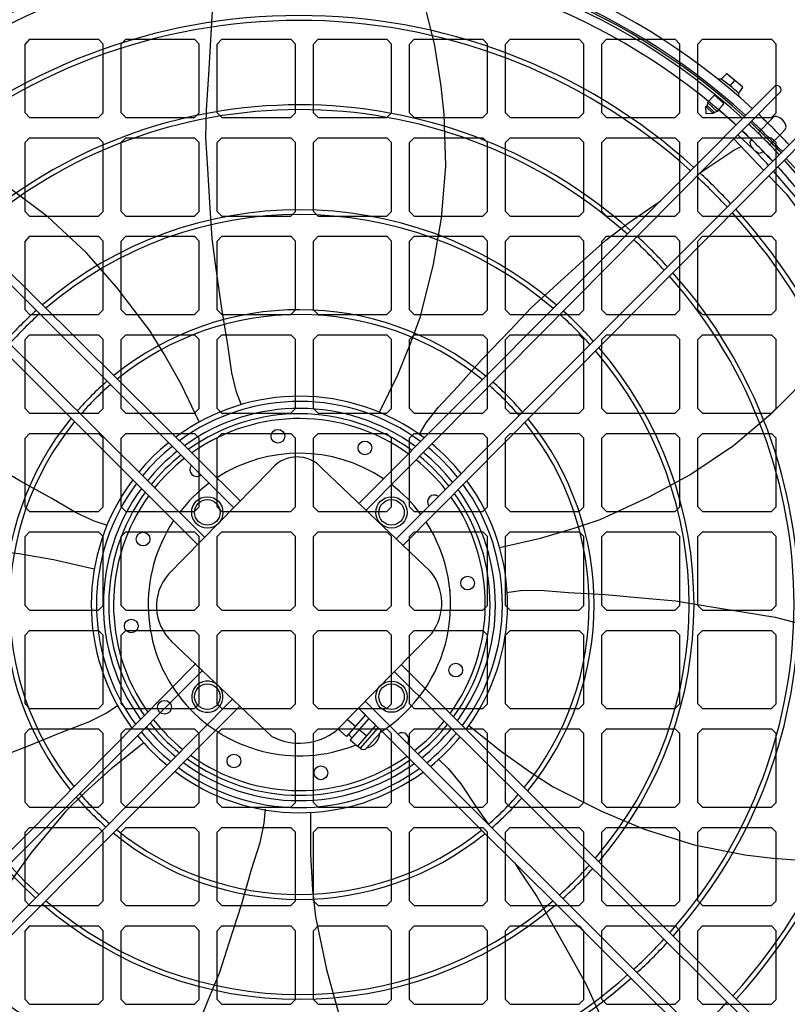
# Model space of a CAD drawing. Header units: millimetres. Extents: x -53211 to 165, y -26563 to 3137.
# Tile 8 of 15: x -28268 to -27306, y -15753 to -14519. Entities that reach past the tile are written whole.
import ezdxf

# ---------------------------------------------------------------- set-up
doc = ezdxf.new("R2010")
doc.units = ezdxf.units.MM
doc.header["$MEASUREMENT"] = 0

msp = doc.modelspace()

# ---------------------------------------------------------------- linework, layer by layer
for p, q in [((-28255.9, -14543.9), (-28261.7, -14549.8)), ((-28255.9, -14543.9), (-28169.6, -14543.9)), ((-28163.7, -14549.8), (-28169.6, -14543.9)), ((-28135.3, -14543.9), (-28141.2, -14549.8)), ((-28135.3, -14543.9), (-28049.1, -14543.9)), ((-28043.2, -14549.8), (-28049.1, -14543.9)), ((-28014.8, -14543.9), (-28020.7, -14549.8)), ((-28014.8, -14543.9), (-27928.5, -14543.9)), ((-27922.6, -14549.8), (-27928.5, -14543.9)), ((-27894.2, -14543.9), (-27900.1, -14549.8)), ((-27894.2, -14543.9), (-27808, -14543.9)), ((-27802.1, -14549.8), (-27808, -14543.9)), ((-27773.7, -14543.9), (-27779.6, -14549.8)), ((-27773.7, -14543.9), (-27687.4, -14543.9)), ((-27681.6, -14549.8), (-27687.4, -14543.9)), ((-27653.2, -14543.9), (-27659, -14549.8)), ((-27653.2, -14543.9), (-27566.9, -14543.9)), ((-27561, -14549.8), (-27566.9, -14543.9)), ((-27532.6, -14543.9), (-27538.5, -14549.8)), ((-27532.6, -14543.9), (-27446.4, -14543.9)), ((-27440.5, -14549.8), (-27446.4, -14543.9)), ((-27412.1, -14543.9), (-27418, -14549.8)), ((-27412.1, -14543.9), (-27325.8, -14543.9)), ((-27319.9, -14549.8), (-27325.8, -14543.9)), ((-28261.7, -14636), (-28261.7, -14549.8)), ((-28163.7, -14636), (-28163.7, -14549.8)), ((-28141.2, -14636), (-28141.2, -14549.8)), ((-28043.2, -14636), (-28043.2, -14549.8)), ((-28020.7, -14636), (-28020.7, -14549.8)), ((-27922.6, -14636), (-27922.6, -14549.8)), ((-27900.1, -14636), (-27900.1, -14549.8)), ((-27802.1, -14636), (-27802.1, -14549.8)), ((-27779.6, -14636), (-27779.6, -14549.8)), ((-27681.6, -14636), (-27681.6, -14549.8)), ((-27659, -14636), (-27659, -14549.8)), ((-27561, -14636), (-27561, -14549.8)), ((-27538.5, -14636), (-27538.5, -14549.8)), ((-27440.5, -14636), (-27440.5, -14549.8)), ((-27418, -14636), (-27418, -14549.8)), ((-27319.9, -14636), (-27319.9, -14549.8)), ((-27388.7, -14594), (-27392.5, -14594)), ((-27388.7, -14594), (-27382.2, -14587)), ((-27381.3, -14587), (-27382.2, -14587)), ((-27381.3, -14587), (-27362, -14603.2)), ((-27377.4, -14602.3), (-27371.4, -14595.3)), ((-28000, -15131.1), (-28522, -14610)), ((-28515.6, -14603.4), (-27991.6, -15122.6)), ((-27842.4, -15124.7), (-27320.9, -14602.3)), ((-27314.4, -14609.8), (-27833.5, -15133.5)), ((-27361.9, -14604.1), (-27367.2, -14611.4)), ((-27361.9, -14604.1), (-27362, -14603.2)), ((-27405.7, -14623), (-27406.5, -14626.8)), ((-27405.7, -14623), (-27397.4, -14614.4)), ((-27393.7, -14634.2), (-27405.7, -14623)), ((-27396.5, -14614.4), (-27397.4, -14614.4)), ((-27396.5, -14614.4), (-27385.9, -14623.9)), ((-27367.2, -14611.4), (-27367.2, -14615)), ((-28255.9, -14641.9), (-28261.7, -14636)), ((-28163.7, -14636), (-28169.6, -14641.9)), ((-28135.3, -14641.9), (-28141.2, -14636)), ((-28043.2, -14636), (-28049.1, -14641.9)), ((-28014.8, -14641.9), (-28020.7, -14636)), ((-27922.6, -14636), (-27928.5, -14641.9)), ((-27894.2, -14641.9), (-27900.1, -14636)), ((-27802.1, -14636), (-27808, -14641.9)), ((-27773.7, -14641.9), (-27779.6, -14636)), ((-27681.6, -14636), (-27687.4, -14641.9)), ((-27653.2, -14641.9), (-27659, -14636)), ((-27561, -14636), (-27566.9, -14641.9)), ((-27532.6, -14641.9), (-27538.5, -14636)), ((-27440.5, -14636), (-27446.4, -14641.9)), ((-27412.1, -14641.9), (-27418, -14636)), ((-27407.9, -14628.2), (-27406.5, -14626.8)), ((-27407.6, -14637.4), (-27407.9, -14628.2)), ((-27407.9, -14628.2), (-27398.6, -14637)), ((-27407.6, -14637.4), (-27407.9, -14628.2)), ((-27406.5, -14626.8), (-27397.2, -14635.4)), ((-27397.2, -14635.4), (-27398.6, -14637)), ((-27393.7, -14634.2), (-27397.2, -14635.4)), ((-27385.8, -14624.7), (-27393.7, -14634.2)), ((-27385.8, -14624.7), (-27385.9, -14623.9)), ((-27319.9, -14636), (-27325.8, -14641.9)), ((-28255.9, -14641.9), (-28169.6, -14641.9)), ((-28135.3, -14641.9), (-28049.1, -14641.9)), ((-28014.8, -14641.9), (-27928.5, -14641.9)), ((-27894.2, -14641.9), (-27808, -14641.9)), ((-27796.4, -15169.9), (-27275.3, -14647.9)), ((-27773.7, -14641.9), (-27687.4, -14641.9)), ((-27653.2, -14641.9), (-27566.9, -14641.9)), ((-27532.6, -14641.9), (-27446.4, -14641.9)), ((-27412.1, -14641.9), (-27325.8, -14641.9)), ((-27398.6, -14637), (-27407.6, -14637.4)), ((-27398.6, -14637), (-27407.6, -14637.4)), ((-27330.8, -14648.8), (-27323.7, -14641.8)), ((-28045.2, -15177.1), (-28567.5, -14655.6)), ((-28560.1, -14649.1), (-28036.4, -15168.2)), ((-27268.7, -14654.2), (-27787.9, -15178.3)), ((-27330.8, -14648.8), (-27342.5, -14661.4)), ((-27308.5, -14656.8), (-27314.8, -14663.8)), ((-28255.9, -14667.4), (-28261.7, -14673.2)), ((-28255.9, -14667.4), (-28169.6, -14667.4)), ((-28163.7, -14673.2), (-28169.6, -14667.4)), ((-28135.3, -14667.4), (-28141.2, -14673.2)), ((-28135.3, -14667.4), (-28049.1, -14667.4)), ((-28043.2, -14673.2), (-28049.1, -14667.4)), ((-28014.8, -14667.4), (-28020.7, -14673.2)), ((-28014.8, -14667.4), (-27928.5, -14667.4)), ((-27922.6, -14673.2), (-27928.5, -14667.4)), ((-27894.2, -14667.4), (-27900.1, -14673.2)), ((-27894.2, -14667.4), (-27808, -14667.4)), ((-27802.1, -14673.2), (-27808, -14667.4)), ((-27773.7, -14667.4), (-27779.6, -14673.2)), ((-27773.7, -14667.4), (-27687.4, -14667.4)), ((-27681.6, -14673.2), (-27687.4, -14667.4)), ((-27653.2, -14667.4), (-27659, -14673.2)), ((-27653.2, -14667.4), (-27566.9, -14667.4)), ((-27561, -14673.2), (-27566.9, -14667.4)), ((-27532.6, -14667.4), (-27538.5, -14673.2)), ((-27532.6, -14667.4), (-27446.4, -14667.4)), ((-27440.5, -14673.2), (-27446.4, -14667.4)), ((-27412.1, -14667.4), (-27418, -14673.2)), ((-27412.1, -14667.4), (-27325.8, -14667.4)), ((-27350.7, -14669.5), (-27351.3, -14670.1)), ((-27314.8, -14663.8), (-27327.6, -14676.3)), ((-27319.9, -14673.2), (-27325.8, -14667.4)), ((-28261.7, -14759.5), (-28261.7, -14673.2)), ((-28163.7, -14759.5), (-28163.7, -14673.2)), ((-28141.2, -14759.5), (-28141.2, -14673.2)), ((-28043.2, -14759.5), (-28043.2, -14673.2)), ((-28020.7, -14759.5), (-28020.7, -14673.2)), ((-27922.6, -14759.5), (-27922.6, -14673.2)), ((-27900.1, -14759.5), (-27900.1, -14673.2)), ((-27802.1, -14759.5), (-27802.1, -14673.2)), ((-27779.6, -14759.5), (-27779.6, -14673.2)), ((-27681.6, -14759.5), (-27681.6, -14673.2)), ((-27659, -14759.5), (-27659, -14673.2)), ((-27561, -14759.5), (-27561, -14673.2)), ((-27538.5, -14759.5), (-27538.5, -14673.2)), ((-27440.5, -14759.5), (-27440.5, -14673.2)), ((-27418, -14759.5), (-27418, -14673.2)), ((-27336, -14684.1), (-27337.1, -14685.2)), ((-27319.9, -14759.5), (-27319.9, -14673.2)), ((-28255.9, -14765.4), (-28261.7, -14759.5)), ((-28255.9, -14765.4), (-28169.6, -14765.4)), ((-28163.7, -14759.5), (-28169.6, -14765.4)), ((-28135.3, -14765.4), (-28141.2, -14759.5)), ((-28135.3, -14765.4), (-28049.1, -14765.4)), ((-28043.2, -14759.5), (-28049.1, -14765.4)), ((-28014.8, -14765.4), (-28020.7, -14759.5)), ((-28014.8, -14765.4), (-27928.5, -14765.4)), ((-27922.6, -14759.5), (-27928.5, -14765.4)), ((-27894.2, -14765.4), (-27900.1, -14759.5)), ((-27894.2, -14765.4), (-27808, -14765.4)), ((-27802.1, -14759.5), (-27808, -14765.4)), ((-27773.7, -14765.4), (-27779.6, -14759.5)), ((-27773.7, -14765.4), (-27687.4, -14765.4)), ((-27681.6, -14759.5), (-27687.4, -14765.4)), ((-27653.2, -14765.4), (-27659, -14759.5)), ((-27653.2, -14765.4), (-27566.9, -14765.4)), ((-27561, -14759.5), (-27566.9, -14765.4)), ((-27532.6, -14765.4), (-27538.5, -14759.5)), ((-27532.6, -14765.4), (-27446.4, -14765.4)), ((-27440.5, -14759.5), (-27446.4, -14765.4)), ((-27412.1, -14765.4), (-27418, -14759.5)), ((-27412.1, -14765.4), (-27325.8, -14765.4)), ((-27319.9, -14759.5), (-27325.8, -14765.4)), ((-28255.9, -14790.8), (-28261.7, -14796.7)), ((-28255.9, -14790.8), (-28169.6, -14790.8)), ((-28163.7, -14796.7), (-28169.6, -14790.8)), ((-28135.3, -14790.8), (-28141.2, -14796.7)), ((-28135.3, -14790.8), (-28049.1, -14790.8)), ((-28043.2, -14796.7), (-28049.1, -14790.8)), ((-28014.8, -14790.8), (-28020.7, -14796.7)), ((-28014.8, -14790.8), (-27928.5, -14790.8)), ((-27922.6, -14796.7), (-27928.5, -14790.8)), ((-27894.2, -14790.8), (-27900.1, -14796.7)), ((-27894.2, -14790.8), (-27808, -14790.8)), ((-27802.1, -14796.7), (-27808, -14790.8)), ((-27773.7, -14790.8), (-27779.6, -14796.7)), ((-27773.7, -14790.8), (-27687.4, -14790.8)), ((-27681.6, -14796.7), (-27687.4, -14790.8)), ((-27653.2, -14790.8), (-27659, -14796.7)), ((-27653.2, -14790.8), (-27566.9, -14790.8)), ((-27561, -14796.7), (-27566.9, -14790.8)), ((-27532.6, -14790.8), (-27538.5, -14796.7)), ((-27532.6, -14790.8), (-27446.4, -14790.8)), ((-27440.5, -14796.7), (-27446.4, -14790.8)), ((-27412.1, -14790.8), (-27418, -14796.7)), ((-27412.1, -14790.8), (-27325.8, -14790.8)), ((-27319.9, -14796.7), (-27325.8, -14790.8)), ((-28261.7, -14883), (-28261.7, -14796.7)), ((-28163.7, -14883), (-28163.7, -14796.7)), ((-28141.2, -14883), (-28141.2, -14796.7)), ((-28043.2, -14883), (-28043.2, -14796.7)), ((-28020.7, -14883), (-28020.7, -14796.7)), ((-27922.6, -14883), (-27922.6, -14796.7)), ((-27900.1, -14883), (-27900.1, -14796.7)), ((-27802.1, -14883), (-27802.1, -14796.7)), ((-27779.6, -14883), (-27779.6, -14796.7)), ((-27681.6, -14883), (-27681.6, -14796.7)), ((-27659, -14883), (-27659, -14796.7)), ((-27561, -14883), (-27561, -14796.7)), ((-27538.5, -14883), (-27538.5, -14796.7)), ((-27440.5, -14883), (-27440.5, -14796.7)), ((-27418, -14883), (-27418, -14796.7)), ((-27319.9, -14883), (-27319.9, -14796.7)), ((-28255.9, -14888.8), (-28261.7, -14883)), ((-28255.9, -14888.8), (-28169.6, -14888.8)), ((-28163.7, -14883), (-28169.6, -14888.8)), ((-28135.3, -14888.8), (-28141.2, -14883)), ((-28135.3, -14888.8), (-28049.1, -14888.8)), ((-28043.2, -14883), (-28049.1, -14888.8)), ((-28014.8, -14888.8), (-28020.7, -14883)), ((-28014.8, -14888.8), (-27928.5, -14888.8)), ((-27922.6, -14883), (-27928.5, -14888.8)), ((-27894.2, -14888.8), (-27900.1, -14883)), ((-27894.2, -14888.8), (-27808, -14888.8)), ((-27802.1, -14883), (-27808, -14888.8)), ((-27773.7, -14888.8), (-27779.6, -14883)), ((-27773.7, -14888.8), (-27687.4, -14888.8)), ((-27681.6, -14883), (-27687.4, -14888.8)), ((-27653.2, -14888.8), (-27659, -14883)), ((-27653.2, -14888.8), (-27566.9, -14888.8)), ((-27561, -14883), (-27566.9, -14888.8)), ((-27532.6, -14888.8), (-27538.5, -14883)), ((-27532.6, -14888.8), (-27446.4, -14888.8)), ((-27440.5, -14883), (-27446.4, -14888.8)), ((-27412.1, -14888.8), (-27418, -14883)), ((-27412.1, -14888.8), (-27325.8, -14888.8)), ((-27319.9, -14883), (-27325.8, -14888.8)), ((-28255.9, -14914.3), (-28261.7, -14920.2)), ((-28255.9, -14914.3), (-28169.6, -14914.3)), ((-28163.7, -14920.2), (-28169.6, -14914.3)), ((-28135.3, -14914.3), (-28141.2, -14920.2)), ((-28135.3, -14914.3), (-28049.1, -14914.3)), ((-28043.2, -14920.2), (-28049.1, -14914.3)), ((-28014.8, -14914.3), (-28020.7, -14920.2)), ((-28014.8, -14914.3), (-27928.5, -14914.3)), ((-27922.6, -14920.2), (-27928.5, -14914.3)), ((-27894.2, -14914.3), (-27900.1, -14920.2)), ((-27894.2, -14914.3), (-27808, -14914.3)), ((-27802.1, -14920.2), (-27808, -14914.3)), ((-27773.7, -14914.3), (-27779.6, -14920.2)), ((-27773.7, -14914.3), (-27687.4, -14914.3)), ((-27681.6, -14920.2), (-27687.4, -14914.3)), ((-27653.2, -14914.3), (-27659, -14920.2)), ((-27653.2, -14914.3), (-27566.9, -14914.3)), ((-27561, -14920.2), (-27566.9, -14914.3)), ((-27532.6, -14914.3), (-27538.5, -14920.2)), ((-27532.6, -14914.3), (-27446.4, -14914.3)), ((-27440.5, -14920.2), (-27446.4, -14914.3)), ((-27412.1, -14914.3), (-27418, -14920.2)), ((-27412.1, -14914.3), (-27325.8, -14914.3)), ((-27319.9, -14920.2), (-27325.8, -14914.3)), ((-28261.7, -15006.4), (-28261.7, -14920.2)), ((-28163.7, -15006.4), (-28163.7, -14920.2)), ((-28141.2, -15006.4), (-28141.2, -14920.2)), ((-28043.2, -15006.4), (-28043.2, -14920.2)), ((-28020.7, -15006.4), (-28020.7, -14920.2)), ((-27922.6, -15006.4), (-27922.6, -14920.2)), ((-27900.1, -15006.4), (-27900.1, -14920.2)), ((-27802.1, -15006.4), (-27802.1, -14920.2)), ((-27779.6, -15006.4), (-27779.6, -14920.2)), ((-27681.6, -15006.4), (-27681.6, -14920.2)), ((-27659, -15006.4), (-27659, -14920.2)), ((-27561, -15006.4), (-27561, -14920.2)), ((-27538.5, -15006.4), (-27538.5, -14920.2)), ((-27440.5, -15006.4), (-27440.5, -14920.2)), ((-27418, -15006.4), (-27418, -14920.2)), ((-27319.9, -15006.4), (-27319.9, -14920.2)), ((-28255.9, -15012.3), (-28261.7, -15006.4)), ((-28255.9, -15012.3), (-28169.6, -15012.3)), ((-28163.7, -15006.4), (-28169.6, -15012.3)), ((-28135.3, -15012.3), (-28141.2, -15006.4)), ((-28135.3, -15012.3), (-28049.1, -15012.3)), ((-28043.2, -15006.4), (-28049.1, -15012.3)), ((-28014.8, -15012.3), (-28020.7, -15006.4)), ((-28014.8, -15012.3), (-27928.5, -15012.3)), ((-27922.6, -15006.4), (-27928.5, -15012.3)), ((-27894.2, -15012.3), (-27900.1, -15006.4)), ((-27894.2, -15012.3), (-27808, -15012.3)), ((-27802.1, -15006.4), (-27808, -15012.3)), ((-27773.7, -15012.3), (-27779.6, -15006.4)), ((-27773.7, -15012.3), (-27687.4, -15012.3)), ((-27681.6, -15006.4), (-27687.4, -15012.3)), ((-27653.2, -15012.3), (-27659, -15006.4)), ((-27653.2, -15012.3), (-27566.9, -15012.3)), ((-27561, -15006.4), (-27566.9, -15012.3)), ((-27532.6, -15012.3), (-27538.5, -15006.4)), ((-27532.6, -15012.3), (-27446.4, -15012.3)), ((-27440.5, -15006.4), (-27446.4, -15012.3)), ((-27412.1, -15012.3), (-27418, -15006.4)), ((-27412.1, -15012.3), (-27325.8, -15012.3)), ((-27319.9, -15006.4), (-27325.8, -15012.3)), ((-28255.9, -15037.8), (-28261.7, -15043.7)), ((-28255.9, -15037.8), (-28169.6, -15037.8)), ((-28163.7, -15043.7), (-28169.6, -15037.8)), ((-28135.3, -15037.8), (-28141.2, -15043.7)), ((-28135.3, -15037.8), (-28049.1, -15037.8)), ((-28043.2, -15043.7), (-28049.1, -15037.8)), ((-28014.8, -15037.8), (-28020.7, -15043.7)), ((-28014.8, -15037.8), (-27928.5, -15037.8)), ((-27922.6, -15043.7), (-27928.5, -15037.8)), ((-27894.2, -15037.8), (-27900.1, -15043.7)), ((-27894.2, -15037.8), (-27808, -15037.8)), ((-27802.1, -15043.7), (-27808, -15037.8)), ((-27773.7, -15037.8), (-27779.6, -15043.7)), ((-27773.7, -15037.8), (-27687.4, -15037.8)), ((-27681.6, -15043.7), (-27687.4, -15037.8)), ((-27653.2, -15037.8), (-27659, -15043.7)), ((-27653.2, -15037.8), (-27566.9, -15037.8)), ((-27561, -15043.7), (-27566.9, -15037.8)), ((-27532.6, -15037.8), (-27538.5, -15043.7)), ((-27532.6, -15037.8), (-27446.4, -15037.8)), ((-27440.5, -15043.7), (-27446.4, -15037.8)), ((-27412.1, -15037.8), (-27418, -15043.7)), ((-27412.1, -15037.8), (-27325.8, -15037.8)), ((-27319.9, -15043.7), (-27325.8, -15037.8)), ((-28261.7, -15129.9), (-28261.7, -15043.7)), ((-28163.7, -15129.9), (-28163.7, -15043.7)), ((-28141.2, -15129.9), (-28141.2, -15043.7)), ((-28043.2, -15129.9), (-28043.2, -15043.7)), ((-28020.7, -15129.9), (-28020.7, -15043.7)), ((-27922.6, -15129.9), (-27922.6, -15043.7)), ((-27900.1, -15129.9), (-27900.1, -15043.7)), ((-27802.1, -15129.9), (-27802.1, -15043.7)), ((-27779.6, -15129.9), (-27779.6, -15043.7)), ((-27681.6, -15129.9), (-27681.6, -15043.7)), ((-27659, -15129.9), (-27659, -15043.7)), ((-27561, -15129.9), (-27561, -15043.7)), ((-27538.5, -15129.9), (-27538.5, -15043.7)), ((-27440.5, -15129.9), (-27440.5, -15043.7)), ((-27418, -15129.9), (-27418, -15043.7)), ((-27319.9, -15129.9), (-27319.9, -15043.7)), ((-28081.7, -15214.3), (-27954.6, -15084.9)), ((-27888.6, -15082.2), (-27753.5, -15210.3)), ((-28255.9, -15135.8), (-28261.7, -15129.9)), ((-28255.9, -15135.8), (-28169.6, -15135.8)), ((-28163.7, -15129.9), (-28169.6, -15135.8)), ((-28135.3, -15135.8), (-28141.2, -15129.9)), ((-28135.3, -15135.8), (-28049.1, -15135.8)), ((-28043.2, -15129.9), (-28049.1, -15135.8)), ((-28014.8, -15135.8), (-28020.7, -15129.9)), ((-28014.8, -15135.8), (-27928.5, -15135.8)), ((-27922.6, -15129.9), (-27928.5, -15135.8)), ((-27894.2, -15135.8), (-27900.1, -15129.9)), ((-27894.2, -15135.8), (-27808, -15135.8)), ((-27802.1, -15129.9), (-27808, -15135.8)), ((-27773.7, -15135.8), (-27779.6, -15129.9)), ((-27773.7, -15135.8), (-27687.4, -15135.8)), ((-27681.6, -15129.9), (-27687.4, -15135.8)), ((-27653.2, -15135.8), (-27659, -15129.9)), ((-27653.2, -15135.8), (-27566.9, -15135.8)), ((-27561, -15129.9), (-27566.9, -15135.8)), ((-27532.6, -15135.8), (-27538.5, -15129.9)), ((-27532.6, -15135.8), (-27446.4, -15135.8)), ((-27440.5, -15129.9), (-27446.4, -15135.8)), ((-27412.1, -15135.8), (-27418, -15129.9)), ((-27412.1, -15135.8), (-27325.8, -15135.8)), ((-27319.9, -15129.9), (-27325.8, -15135.8)), ((-28255.9, -15161.3), (-28261.7, -15167.2)), ((-28255.9, -15161.3), (-28169.6, -15161.3)), ((-28163.7, -15167.2), (-28169.6, -15161.3)), ((-28135.3, -15161.3), (-28141.2, -15167.2)), ((-28135.3, -15161.3), (-28049.1, -15161.3)), ((-28043.2, -15167.2), (-28049.1, -15161.3)), ((-28014.8, -15161.3), (-28020.7, -15167.2)), ((-28014.8, -15161.3), (-27928.5, -15161.3)), ((-27922.6, -15167.2), (-27928.5, -15161.3)), ((-27894.2, -15161.3), (-27900.1, -15167.2)), ((-27894.2, -15161.3), (-27808, -15161.3)), ((-27802.1, -15167.2), (-27808, -15161.3)), ((-27773.7, -15161.3), (-27779.6, -15167.2)), ((-27773.7, -15161.3), (-27687.4, -15161.3)), ((-27681.6, -15167.2), (-27687.4, -15161.3)), ((-27653.2, -15161.3), (-27659, -15167.2)), ((-27653.2, -15161.3), (-27566.9, -15161.3)), ((-27561, -15167.2), (-27566.9, -15161.3)), ((-27532.6, -15161.3), (-27538.5, -15167.2)), ((-27532.6, -15161.3), (-27446.4, -15161.3)), ((-27440.5, -15167.2), (-27446.4, -15161.3)), ((-27412.1, -15161.3), (-27418, -15167.2)), ((-27412.1, -15161.3), (-27325.8, -15161.3)), ((-27319.9, -15167.2), (-27325.8, -15161.3)), ((-28261.7, -15253.4), (-28261.7, -15167.2)), ((-28163.7, -15253.4), (-28163.7, -15167.2)), ((-28141.2, -15253.4), (-28141.2, -15167.2)), ((-28043.2, -15253.4), (-28043.2, -15167.2)), ((-28020.7, -15253.4), (-28020.7, -15167.2)), ((-27922.6, -15253.4), (-27922.6, -15167.2)), ((-27900.1, -15253.4), (-27900.1, -15167.2)), ((-27802.1, -15253.4), (-27802.1, -15167.2)), ((-27779.6, -15253.4), (-27779.6, -15167.2)), ((-27681.6, -15253.4), (-27681.6, -15167.2)), ((-27659, -15253.4), (-27659, -15167.2)), ((-27561, -15253.4), (-27561, -15167.2)), ((-27538.5, -15253.4), (-27538.5, -15167.2)), ((-27440.5, -15253.4), (-27440.5, -15167.2)), ((-27418, -15253.4), (-27418, -15167.2)), ((-27319.9, -15253.4), (-27319.9, -15167.2)), ((-27728.9, -15233.7), (-27728, -15234.6)), ((-28255.9, -15259.3), (-28261.7, -15253.4)), ((-28255.9, -15259.3), (-28169.6, -15259.3)), ((-28163.7, -15253.4), (-28169.6, -15259.3)), ((-28135.3, -15259.3), (-28141.2, -15253.4)), ((-28135.3, -15259.3), (-28049.1, -15259.3)), ((-28043.2, -15253.4), (-28049.1, -15259.3)), ((-28014.8, -15259.3), (-28020.7, -15253.4)), ((-28014.8, -15259.3), (-27928.5, -15259.3)), ((-27922.6, -15253.4), (-27928.5, -15259.3)), ((-27894.2, -15259.3), (-27900.1, -15253.4)), ((-27894.2, -15259.3), (-27808, -15259.3)), ((-27802.1, -15253.4), (-27808, -15259.3)), ((-27773.7, -15259.3), (-27779.6, -15253.4)), ((-27773.7, -15259.3), (-27687.4, -15259.3)), ((-27681.6, -15253.4), (-27687.4, -15259.3)), ((-27653.2, -15259.3), (-27659, -15253.4)), ((-27653.2, -15259.3), (-27566.9, -15259.3)), ((-27561, -15253.4), (-27566.9, -15259.3)), ((-27532.6, -15259.3), (-27538.5, -15253.4)), ((-27532.6, -15259.3), (-27446.4, -15259.3)), ((-27440.5, -15253.4), (-27446.4, -15259.3)), ((-27412.1, -15259.3), (-27418, -15253.4)), ((-27412.1, -15259.3), (-27325.8, -15259.3)), ((-27319.9, -15253.4), (-27325.8, -15259.3)), ((-28255.9, -15284.8), (-28261.7, -15290.6)), ((-28255.9, -15284.8), (-28169.6, -15284.8)), ((-28163.7, -15290.6), (-28169.6, -15284.8)), ((-28135.3, -15284.8), (-28141.2, -15290.6)), ((-28135.3, -15284.8), (-28049.1, -15284.8)), ((-28043.2, -15290.6), (-28049.1, -15284.8)), ((-28014.8, -15284.8), (-28020.7, -15290.6)), ((-28014.8, -15284.8), (-27928.5, -15284.8)), ((-27922.6, -15290.6), (-27928.5, -15284.8)), ((-27894.2, -15284.8), (-27900.1, -15290.6)), ((-27894.2, -15284.8), (-27808, -15284.8)), ((-27871.6, -15410.5), (-27751.6, -15288.4)), ((-27802.1, -15290.6), (-27808, -15284.8)), ((-27773.7, -15284.8), (-27779.6, -15290.6)), ((-27773.7, -15284.8), (-27687.4, -15284.8)), ((-27681.6, -15290.6), (-27687.4, -15284.8)), ((-27653.2, -15284.8), (-27659, -15290.6)), ((-27653.2, -15284.8), (-27566.9, -15284.8)), ((-27561, -15290.6), (-27566.9, -15284.8)), ((-27532.6, -15284.8), (-27538.5, -15290.6)), ((-27532.6, -15284.8), (-27446.4, -15284.8)), ((-27440.5, -15290.6), (-27446.4, -15284.8)), ((-27412.1, -15284.8), (-27418, -15290.6)), ((-27412.1, -15284.8), (-27325.8, -15284.8)), ((-27319.9, -15290.6), (-27325.8, -15284.8)), ((-28261.7, -15376.9), (-28261.7, -15290.6)), ((-28163.7, -15376.9), (-28163.7, -15290.6)), ((-28141.2, -15376.9), (-28141.2, -15290.6)), ((-28079.2, -15297.2), (-27952.2, -15417.6)), ((-28043.2, -15376.9), (-28043.2, -15290.6)), ((-28020.7, -15376.9), (-28020.7, -15290.6)), ((-27922.6, -15376.9), (-27922.6, -15290.6)), ((-27900.1, -15376.9), (-27900.1, -15290.6)), ((-27802.1, -15376.9), (-27802.1, -15290.6)), ((-27779.6, -15376.9), (-27779.6, -15290.6)), ((-27681.6, -15376.9), (-27681.6, -15290.6)), ((-27659, -15376.9), (-27659, -15290.6)), ((-27561, -15376.9), (-27561, -15290.6)), ((-27538.5, -15376.9), (-27538.5, -15290.6)), ((-27440.5, -15376.9), (-27440.5, -15290.6)), ((-27418, -15376.9), (-27418, -15290.6)), ((-27319.9, -15376.9), (-27319.9, -15290.6)), ((-28566.5, -15850.4), (-28047.3, -15326.3)), ((-28038.8, -15334.7), (-28559.9, -15856.7)), ((-27275, -15855.5), (-27798.8, -15336.4)), ((-27790, -15327.5), (-27267.6, -15849)), ((-28520.8, -15894.8), (-28001.7, -15371.1)), ((-27835.2, -15373.5), (-27313.1, -15894.6)), ((-27992.8, -15379.9), (-28473.5, -15861.4)), ((-28255.9, -15382.8), (-28261.7, -15376.9)), ((-28255.9, -15382.8), (-28169.6, -15382.8)), ((-28163.7, -15376.9), (-28169.6, -15382.8)), ((-28135.3, -15382.8), (-28141.2, -15376.9)), ((-28135.3, -15382.8), (-28049.1, -15382.8)), ((-28043.2, -15376.9), (-28049.1, -15382.8)), ((-28014.8, -15382.8), (-28020.7, -15376.9)), ((-28014.8, -15382.8), (-27928.5, -15382.8)), ((-27922.6, -15376.9), (-27928.5, -15382.8)), ((-27894.2, -15382.8), (-27900.1, -15376.9)), ((-27894.2, -15382.8), (-27808, -15382.8)), ((-27319.5, -15901.2), (-27843.5, -15382)), ((-27843.5, -15382), (-27834.8, -15390.6)), ((-27802.1, -15376.9), (-27808, -15382.8)), ((-27773.7, -15382.8), (-27779.6, -15376.9)), ((-27773.7, -15382.8), (-27687.4, -15382.8)), ((-27681.6, -15376.9), (-27687.4, -15382.8)), ((-27653.2, -15382.8), (-27659, -15376.9)), ((-27653.2, -15382.8), (-27566.9, -15382.8)), ((-27561, -15376.9), (-27566.9, -15382.8)), ((-27532.6, -15382.8), (-27538.5, -15376.9)), ((-27532.6, -15382.8), (-27446.4, -15382.8)), ((-27440.5, -15376.9), (-27446.4, -15382.8)), ((-27412.1, -15382.8), (-27418, -15376.9)), ((-27412.1, -15382.8), (-27325.8, -15382.8)), ((-27319.9, -15376.9), (-27325.8, -15382.8)), ((-27834.8, -15390.6), (-27858.5, -15417.7)), ((-27857.5, -15396.2), (-27847.2, -15404.8)), ((-27830.5, -15395), (-27853.9, -15421.7)), ((-27830.5, -15395), (-27821.7, -15403.6)), ((-28255.9, -15408.2), (-28261.7, -15414.1)), ((-28255.9, -15408.2), (-28169.6, -15408.2)), ((-28163.7, -15414.1), (-28169.6, -15408.2)), ((-28135.3, -15408.2), (-28141.2, -15414.1)), ((-28135.3, -15408.2), (-28049.1, -15408.2)), ((-28043.2, -15414.1), (-28049.1, -15408.2)), ((-28014.8, -15408.2), (-28020.7, -15414.1)), ((-28014.8, -15408.2), (-27928.5, -15408.2)), ((-27922.6, -15414.1), (-27928.5, -15408.2)), ((-27894.2, -15408.2), (-27900.1, -15414.1)), ((-27894.2, -15408.2), (-27808, -15408.2)), ((-27869.3, -15408.2), (-27858.5, -15417.7)), ((-27821.7, -15403.6), (-27844.6, -15429.8)), ((-27842.6, -15408.8), (-27833.2, -15416.7)), ((-27818.8, -15406.5), (-27841.6, -15432.5)), ((-27802.1, -15414.1), (-27808, -15408.2)), ((-27773.7, -15408.2), (-27779.6, -15414.1)), ((-27773.7, -15408.2), (-27687.4, -15408.2)), ((-27681.6, -15414.1), (-27687.4, -15408.2)), ((-27653.2, -15408.2), (-27659, -15414.1)), ((-27653.2, -15408.2), (-27566.9, -15408.2)), ((-27561, -15414.1), (-27566.9, -15408.2)), ((-27532.6, -15408.2), (-27538.5, -15414.1)), ((-27532.6, -15408.2), (-27446.4, -15408.2)), ((-27440.5, -15414.1), (-27446.4, -15408.2)), ((-27412.1, -15408.2), (-27418, -15414.1)), ((-27412.1, -15408.2), (-27325.8, -15408.2)), ((-27319.9, -15414.1), (-27325.8, -15408.2)), ((-28261.7, -15500.4), (-28261.7, -15414.1)), ((-28163.7, -15500.4), (-28163.7, -15414.1)), ((-28141.2, -15500.4), (-28141.2, -15414.1)), ((-28043.2, -15500.4), (-28043.2, -15414.1)), ((-28020.7, -15500.4), (-28020.7, -15414.1)), ((-27922.6, -15500.4), (-27922.6, -15414.1)), ((-27900.1, -15500.4), (-27900.1, -15414.1)), ((-27856, -15414.8), (-27851.7, -15419.3)), ((-27853.9, -15421.7), (-27844.6, -15429.8)), ((-27816.8, -15413.5), (-27832.9, -15431.9)), ((-27802.1, -15500.4), (-27802.1, -15414.1)), ((-27779.6, -15500.4), (-27779.6, -15414.1)), ((-27681.6, -15500.4), (-27681.6, -15414.1)), ((-27659, -15500.4), (-27659, -15414.1)), ((-27561, -15500.4), (-27561, -15414.1)), ((-27538.5, -15500.4), (-27538.5, -15414.1)), ((-27440.5, -15500.4), (-27440.5, -15414.1)), ((-27418, -15500.4), (-27418, -15414.1)), ((-27319.9, -15500.4), (-27319.9, -15414.1)), ((-27841.6, -15432.5), (-27844.6, -15429.8)), ((-28255.9, -15506.2), (-28261.7, -15500.4)), ((-28255.9, -15506.2), (-28169.6, -15506.2)), ((-28163.7, -15500.4), (-28169.6, -15506.2)), ((-28135.3, -15506.2), (-28141.2, -15500.4)), ((-28135.3, -15506.2), (-28049.1, -15506.2)), ((-28043.2, -15500.4), (-28049.1, -15506.2)), ((-28014.8, -15506.2), (-28020.7, -15500.4)), ((-28014.8, -15506.2), (-27928.5, -15506.2)), ((-27922.6, -15500.4), (-27928.5, -15506.2)), ((-27894.2, -15506.2), (-27900.1, -15500.4)), ((-27894.2, -15506.2), (-27808, -15506.2)), ((-27802.1, -15500.4), (-27808, -15506.2)), ((-27773.7, -15506.2), (-27779.6, -15500.4)), ((-27773.7, -15506.2), (-27687.4, -15506.2)), ((-27681.6, -15500.4), (-27687.4, -15506.2)), ((-27653.2, -15506.2), (-27659, -15500.4)), ((-27653.2, -15506.2), (-27566.9, -15506.2)), ((-27561, -15500.4), (-27566.9, -15506.2)), ((-27532.6, -15506.2), (-27538.5, -15500.4)), ((-27532.6, -15506.2), (-27446.4, -15506.2)), ((-27440.5, -15500.4), (-27446.4, -15506.2)), ((-27412.1, -15506.2), (-27418, -15500.4)), ((-27412.1, -15506.2), (-27325.8, -15506.2)), ((-27319.9, -15500.4), (-27325.8, -15506.2)), ((-28255.9, -15531.7), (-28261.7, -15537.6)), ((-28255.9, -15531.7), (-28169.6, -15531.7)), ((-28163.7, -15537.6), (-28169.6, -15531.7)), ((-28135.3, -15531.7), (-28141.2, -15537.6)), ((-28135.3, -15531.7), (-28049.1, -15531.7)), ((-28043.2, -15537.6), (-28049.1, -15531.7)), ((-28014.8, -15531.7), (-28020.7, -15537.6)), ((-28014.8, -15531.7), (-27928.5, -15531.7)), ((-27922.6, -15537.6), (-27928.5, -15531.7)), ((-27894.2, -15531.7), (-27900.1, -15537.6)), ((-27894.2, -15531.7), (-27808, -15531.7)), ((-27802.1, -15537.6), (-27808, -15531.7)), ((-27773.7, -15531.7), (-27779.6, -15537.6)), ((-27773.7, -15531.7), (-27687.4, -15531.7)), ((-27681.6, -15537.6), (-27687.4, -15531.7)), ((-27653.2, -15531.7), (-27659, -15537.6)), ((-27653.2, -15531.7), (-27566.9, -15531.7)), ((-27561, -15537.6), (-27566.9, -15531.7)), ((-27532.6, -15531.7), (-27538.5, -15537.6)), ((-27532.6, -15531.7), (-27446.4, -15531.7)), ((-27440.5, -15537.6), (-27446.4, -15531.7)), ((-27412.1, -15531.7), (-27418, -15537.6)), ((-27412.1, -15531.7), (-27325.8, -15531.7)), ((-27319.9, -15537.6), (-27325.8, -15531.7)), ((-28261.7, -15623.8), (-28261.7, -15537.6)), ((-28163.7, -15623.8), (-28163.7, -15537.6)), ((-28141.2, -15623.8), (-28141.2, -15537.6)), ((-28043.2, -15623.8), (-28043.2, -15537.6)), ((-28020.7, -15623.8), (-28020.7, -15537.6)), ((-27922.6, -15623.8), (-27922.6, -15537.6)), ((-27900.1, -15623.8), (-27900.1, -15537.6)), ((-27802.1, -15623.8), (-27802.1, -15537.6)), ((-27779.6, -15623.8), (-27779.6, -15537.6)), ((-27681.6, -15623.8), (-27681.6, -15537.6)), ((-27659, -15623.8), (-27659, -15537.6)), ((-27561, -15623.8), (-27561, -15537.6)), ((-27538.5, -15623.8), (-27538.5, -15537.6)), ((-27440.5, -15623.8), (-27440.5, -15537.6)), ((-27418, -15623.8), (-27418, -15537.6)), ((-27319.9, -15623.8), (-27319.9, -15537.6)), ((-28255.9, -15629.7), (-28261.7, -15623.8)), ((-28255.9, -15629.7), (-28169.6, -15629.7)), ((-28163.7, -15623.8), (-28169.6, -15629.7)), ((-28135.3, -15629.7), (-28141.2, -15623.8)), ((-28135.3, -15629.7), (-28049.1, -15629.7)), ((-28043.2, -15623.8), (-28049.1, -15629.7)), ((-28014.8, -15629.7), (-28020.7, -15623.8)), ((-28014.8, -15629.7), (-27928.5, -15629.7)), ((-27922.6, -15623.8), (-27928.5, -15629.7)), ((-27894.2, -15629.7), (-27900.1, -15623.8)), ((-27894.2, -15629.7), (-27808, -15629.7)), ((-27802.1, -15623.8), (-27808, -15629.7)), ((-27773.7, -15629.7), (-27779.6, -15623.8)), ((-27773.7, -15629.7), (-27687.4, -15629.7)), ((-27681.6, -15623.8), (-27687.4, -15629.7)), ((-27653.2, -15629.7), (-27659, -15623.8)), ((-27653.2, -15629.7), (-27566.9, -15629.7)), ((-27561, -15623.8), (-27566.9, -15629.7)), ((-27532.6, -15629.7), (-27538.5, -15623.8)), ((-27532.6, -15629.7), (-27446.4, -15629.7)), ((-27440.5, -15623.8), (-27446.4, -15629.7)), ((-27412.1, -15629.7), (-27418, -15623.8)), ((-27412.1, -15629.7), (-27325.8, -15629.7)), ((-27319.9, -15623.8), (-27325.8, -15629.7)), ((-28255.9, -15655.2), (-28261.7, -15661.1)), ((-28255.9, -15655.2), (-28169.6, -15655.2)), ((-28163.7, -15661.1), (-28169.6, -15655.2)), ((-28135.3, -15655.2), (-28141.2, -15661.1)), ((-28135.3, -15655.2), (-28049.1, -15655.2)), ((-28043.2, -15661.1), (-28049.1, -15655.2)), ((-28014.8, -15655.2), (-28020.7, -15661.1)), ((-28014.8, -15655.2), (-27928.5, -15655.2)), ((-27922.6, -15661.1), (-27928.5, -15655.2)), ((-27894.2, -15655.2), (-27900.1, -15661.1)), ((-27894.2, -15655.2), (-27808, -15655.2)), ((-27802.1, -15661.1), (-27808, -15655.2)), ((-27773.7, -15655.2), (-27779.6, -15661.1)), ((-27773.7, -15655.2), (-27687.4, -15655.2)), ((-27681.6, -15661.1), (-27687.4, -15655.2)), ((-27653.2, -15655.2), (-27659, -15661.1)), ((-27653.2, -15655.2), (-27566.9, -15655.2)), ((-27561, -15661.1), (-27566.9, -15655.2)), ((-27532.6, -15655.2), (-27538.5, -15661.1)), ((-27532.6, -15655.2), (-27446.4, -15655.2)), ((-27440.5, -15661.1), (-27446.4, -15655.2)), ((-27412.1, -15655.2), (-27418, -15661.1)), ((-27412.1, -15655.2), (-27325.8, -15655.2)), ((-27319.9, -15661.1), (-27325.8, -15655.2)), ((-28261.7, -15747.3), (-28261.7, -15661.1)), ((-28163.7, -15747.3), (-28163.7, -15661.1)), ((-28141.2, -15747.3), (-28141.2, -15661.1)), ((-28043.2, -15747.3), (-28043.2, -15661.1)), ((-28020.7, -15747.3), (-28020.7, -15661.1)), ((-27922.6, -15747.3), (-27922.6, -15661.1)), ((-27900.1, -15747.3), (-27900.1, -15661.1)), ((-27802.1, -15747.3), (-27802.1, -15661.1)), ((-27779.6, -15747.3), (-27779.6, -15661.1)), ((-27681.6, -15747.3), (-27681.6, -15661.1)), ((-27659, -15747.3), (-27659, -15661.1)), ((-27561, -15747.3), (-27561, -15661.1)), ((-27538.5, -15747.3), (-27538.5, -15661.1)), ((-27440.5, -15747.3), (-27440.5, -15661.1)), ((-27418, -15747.3), (-27418, -15661.1)), ((-27319.9, -15747.3), (-27319.9, -15661.1)), ((-28255.9, -15753.2), (-28261.7, -15747.3)), ((-28255.9, -15753.2), (-28169.6, -15753.2)), ((-28163.7, -15747.3), (-28169.6, -15753.2)), ((-28135.3, -15753.2), (-28141.2, -15747.3)), ((-28135.3, -15753.2), (-28049.1, -15753.2)), ((-28043.2, -15747.3), (-28049.1, -15753.2)), ((-28014.8, -15753.2), (-28020.7, -15747.3)), ((-28014.8, -15753.2), (-27928.5, -15753.2)), ((-27922.6, -15747.3), (-27928.5, -15753.2)), ((-27894.2, -15753.2), (-27900.1, -15747.3)), ((-27894.2, -15753.2), (-27808, -15753.2)), ((-27802.1, -15747.3), (-27808, -15753.2)), ((-27773.7, -15753.2), (-27779.6, -15747.3)), ((-27773.7, -15753.2), (-27687.4, -15753.2)), ((-27681.6, -15747.3), (-27687.4, -15753.2)), ((-27653.2, -15753.2), (-27659, -15747.3)), ((-27653.2, -15753.2), (-27566.9, -15753.2)), ((-27561, -15747.3), (-27566.9, -15753.2)), ((-27532.6, -15753.2), (-27538.5, -15747.3)), ((-27532.6, -15753.2), (-27446.4, -15753.2)), ((-27440.5, -15747.3), (-27446.4, -15753.2)), ((-27412.1, -15753.2), (-27418, -15747.3)), ((-27412.1, -15753.2), (-27325.8, -15753.2)), ((-27319.9, -15747.3), (-27325.8, -15753.2))]:
    msp.add_line(p, q)
for points in [[(-27990.2, -15002.5), (-27996.4, -14986), (-28002.4, -14961.9), (-28007.4, -14926.7), (-28015, -14881.3), (-28021.9, -14831.4), (-28027.1, -14793.4), (-28029.5, -14755.3), (-28032.6, -14706), (-28035, -14667.3), (-28034.1, -14632.1), (-28031.1, -14587.8), (-28029.1, -14551.9), (-28027.6, -14522.9), (-28026.4, -14509.1), (-28023.3, -14471.2), (-28021.5, -14462.3)], [(-27817, -15011.4), (-27794.2, -14964.3), (-27777.4, -14923.2), (-27765.8, -14891.1), (-27749.6, -14825.5), (-27739.3, -14768.2), (-27734.2, -14702.5), (-27736.1, -14638), (-27739.8, -14602.6), (-27747.7, -14551.6), (-27757, -14514.5), (-27761.1, -14497.9), (-27766.1, -14483), (-27770.4, -14470.2)], [(-28043.2, -15023.5), (-28065.8, -14976.2), (-28087.5, -14937.5), (-28105.4, -14908.5), (-28146.5, -14854.8), (-28184.9, -14811.1), (-28233.1, -14766.2), (-28284.8, -14727.4), (-28314.6, -14708.2), (-28359.5, -14682.6), (-28394.3, -14666.7), (-28409.9, -14659.6), (-28424.6, -14654.2), (-28437.3, -14649.6)], [(-27372.8, -14668.7), (-27335.4, -14708.1)], [(-27329.2, -14701.9), (-27331.5, -14699.2), (-27348.6, -14681.6), (-27367.9, -14663.7)], [(-27415.9, -14711.6), (-27404.3, -14703.8), (-27372.8, -14682.7), (-27364.7, -14678.5)], [(-27328.8, -14714.9), (-27306.8, -14738), (-27279.2, -14775.4), (-27242, -14825.8), (-27224.4, -14860.3), (-27210.2, -14888.1), (-27201.6, -14883.2), (-27214.9, -14858.4), (-27243.3, -14812.6), (-27268.4, -14777.2), (-27285.8, -14752.7), (-27315.1, -14718.3), (-27323, -14709.1)], [(-27767.6, -15039.8), (-27758.5, -15024.6), (-27743.4, -15004.9), (-27719, -14979.1), (-27688.3, -14944.8), (-27653.5, -14908.3), (-27627.1, -14880.5), (-27598.8, -14854.9), (-27562.1, -14821.7), (-27533.4, -14795.8), (-27505.4, -14774.5), (-27468.8, -14749.3), (-27464.5, -14746.2)], [(-28158.2, -15153.4), (-28175, -15147.9), (-28197.5, -15137.5), (-28228.1, -15119.5), (-28268.4, -15097.1), (-28311.7, -15071.4), (-28344.7, -15051.8), (-28375.9, -15029.9), (-28416.4, -15001.6), (-28448.1, -14979.4), (-28475.1, -14956.7), (-28507.9, -14926.7), (-28534.7, -14902.8), (-28556.4, -14883.5), (-28566.5, -14874), (-28594.1, -14848), (-28600, -14841)], [(-27666.5, -15180.7), (-27615.4, -15169.2), (-27572.9, -15156.7), (-27540.6, -15145.7), (-27479.1, -15117.5), (-27427.9, -15089.9), (-27373.4, -15052.9), (-27324.1, -15011.1), (-27298.8, -14986.3), (-27263.8, -14948.2), (-27240.6, -14917.8), (-27230.2, -14904.2), (-27221.7, -14891), (-27214.4, -14879.7)], [(-28174.8, -15207.9), (-28225.9, -15196.1), (-28269.6, -15188.8), (-28303.5, -15184.8), (-28371.1, -15183.5), (-28429.2, -15186.2), (-28494.4, -15195.9), (-28556.9, -15212.1), (-28590.5, -15223.5), (-28638.5, -15242.6), (-28672.7, -15259.9), (-28687.9, -15267.6), (-28701.3, -15275.8), (-28712.8, -15282.9)], [(-27657.9, -15237.1), (-27640.4, -15234.7), (-27615.6, -15234.3), (-27580.2, -15237.2), (-27534.2, -15239.9), (-27484, -15244.3), (-27445.8, -15247.6), (-27408.2, -15253.8), (-27359.3, -15261.8), (-27321.2, -15268), (-27287, -15276.7), (-27244.5, -15289.5), (-27209.9, -15299.4), (-27182, -15307.4), (-27168.8, -15311.6), (-27132.6, -15323.1), (-27124.3, -15326.8)], [(-28144.9, -15378.7), (-28159.7, -15388.4), (-28181.9, -15399.6), (-28215, -15412.3), (-28257.6, -15429.9), (-28304.8, -15447.7), (-28340.6, -15461.2), (-28377.2, -15472), (-28424.6, -15486), (-28461.8, -15496.9), (-28496.3, -15503.9), (-28540.2, -15510.8), (-28575.6, -15516.9), (-28604.2, -15521.8), (-28618, -15523.8), (-28655.5, -15529.1), (-28664.7, -15529.4)], [(-27705.1, -15403.9), (-27664.2, -15436.7), (-27627.9, -15462.2), (-27599.2, -15480.6), (-27538.8, -15511.1), (-27485.3, -15533.9), (-27422.4, -15553.4), (-27359, -15565.9), (-27323.8, -15570.2), (-27272.2, -15573.8), (-27234, -15573.1), (-27216.9, -15572.7), (-27201.2, -15571.2), (-27187.8, -15569.8)], [(-28112.7, -15425.7), (-28153.8, -15458.3), (-28186.7, -15488), (-28211, -15511.9), (-28254.2, -15564), (-28288.3, -15611.1), (-28321.3, -15668.1), (-28342, -15714.5)], [(-27743.8, -15445.8), (-27731, -15458), (-27715.2, -15477.2), (-27695.4, -15506.7), (-27680.2, -15528.2)], [(-27960.5, -15508.9), (-27962.1, -15526.5), (-27967.2, -15550.8), (-27977.9, -15584.6), (-27990.8, -15628.9), (-28006.3, -15676.8), (-28018, -15713.3), (-28032.4, -15748.6), (-28051, -15794.5), (-28065.6, -15830.3), (-28081.7, -15861.6), (-28103.7, -15900.2), (-28121, -15931.8), (-28135, -15957.2), (-28142, -15969.2), (-28161.2, -16001.9), (-28166.8, -16009.1)], [(-27903.7, -15513), (-27903.8, -15565.4), (-27901.1, -15609.7), (-27897.6, -15643.6), (-27883.8, -15709.8), (-27868.2, -15765.8), (-27844.2, -15827.2), (-27814.5, -15884.5), (-27795.9, -15914.8), (-27766.6, -15957.3), (-27742.1, -15986.8), (-27731.2, -15999.9), (-27720.2, -16011.2), (-27710.8, -16020.8)], [(-27648, -15575.8), (-27641, -15586.3), (-27619.8, -15618.2), (-27601.1, -15651.5), (-27576.9, -15694.7), (-27558, -15728.4), (-27543.5, -15760.5), (-27527, -15801.8), (-27513.2, -15835), (-27502, -15861.7), (-27497.1, -15874.7), (-27483.5, -15910.2), (-27481.2, -15919)]]:
    msp.add_lwpolyline(points)
for centre, radius in [((-27944.5, -15041.4), 8.6), ((-27835.4, -15056), 8.6), ((-28033.1, -15136.8), 19.6), ((-27802.1, -15136.8), 19.6), ((-28033.1, -15136.8), 16), ((-27802.1, -15136.8), 16), ((-28113.7, -15170.2), 8.6), ((-27706.7, -15225.4), 8.6), ((-28128.5, -15279.2), 8.6), ((-27721.5, -15334.5), 8.6), ((-28033.1, -15367.8), 16), ((-27802.1, -15367.8), 19.6), ((-27802.1, -15367.8), 16), ((-28086.8, -15381), 8.6), ((-27999.7, -15448.4), 8.6), ((-27890.7, -15463.2), 8.6)]:
    msp.add_circle(centre, radius)
for centre, radius, start, end in [((-27917.6, -15252.3), 842.1, 47.5604, 132.5421), ((-27917.8, -15252.5), 830.3, 47.5959, 132.4828), ((-27917.6, -15252.3), 827.8, 47.6037, 132.4952), ((-27917.6, -15252.3), 824.6, 47.6138, 132.4842), ((-27917.6, -15252.3), 812.9, 47.6507, 132.4443), ((-27917.6, -15252.3), 738.2, 47.9146, 132.1584), ((-27917.6, -15252.3), 732.1, 47.9383, 132.1328), ((-27473.9, -14721.2), 153.1, 45.8069, 56.1972), ((-27318.8, -14607.1), 5.16, 328.7842, 113.3343), ((-27917.6, -15252.3), 626.3, 48.4274, 131.6029), ((-27917.6, -15252.3), 620.3, 48.4604, 131.5672), ((-27917.6, -15252.3), 813, 47.6503, 49.7164), ((-27917.6, -15252.3), 827.8, 43.1427, 46.9108), ((-27917.8, -15252.5), 830.3, 43.1483, 46.9056), ((-27917.6, -15252.3), 842.1, 43.175, 46.8827), ((-27320.6, -14645.1), 4.53, 77.7701, 134.6533), ((-27322.9, -14656.1), 15.8, 11.5506, 77.7701), ((-27917.6, -15252.3), 812.9, 43.1077, 46.9412), ((-27917.6, -15252.3), 813, 43.108, 46.9409), ((-27917.6, -15252.3), 824.6, 43.1352, 46.9173), ((-27311.9, -14653.8), 4.53, 318.1122, 11.5506), ((-27348.2, -14673.4), 4.53, 134.5906, 196.0809), ((-27335.9, -14669.8), 17.3, 196.0809, 250.2161), ((-27340.2, -14681.9), 4.53, 250.2161, 313.0876), ((-27917.6, -15252.3), 824.6, 317.6138, 42.4842), ((-27917.6, -15252.3), 827.8, 317.6037, 42.4952), ((-27917.6, -15252.3), 732.1, 47.9383, 48.0926), ((-27917.6, -15252.3), 738.2, 47.9146, 48.0306), ((-27917.6, -15252.3), 812.9, 317.6507, 42.4443), ((-27917.6, -15252.3), 813, 40.4313, 42.4447), ((-27917.6, -15252.3), 732.1, 42.8933, 47.1273), ((-27917.6, -15252.3), 738.2, 42.9109, 47.1355), ((-27917.6, -15252.3), 494.8, 49.3279, 130.6274), ((-27917.6, -15252.3), 738.2, 42.0374, 42.1584), ((-27917.6, -15252.3), 738.2, 317.9146, 42.1584), ((-27917.6, -15252.3), 488.8, 49.3808, 130.57), ((-27917.6, -15252.3), 732.1, 41.9755, 42.1328), ((-27917.6, -15252.3), 732.1, 317.9383, 42.1328), ((-27917.6, -15252.3), 620.3, 42.5041, 47.4652), ((-27917.6, -15252.3), 626.3, 42.5287, 47.4439), ((-27917.6, -15252.3), 620.3, 318.4604, 41.5672), ((-27917.6, -15252.3), 626.3, 318.4274, 41.6029), ((-27917.6, -15252.3), 369.5, 50.7844, 129.0488), ((-27917.6, -15252.3), 494.8, 131.8577, 138.0264), ((-27917.6, -15252.3), 488.8, 131.8183, 138.0607), ((-27917.6, -15252.3), 363.4, 50.8801, 128.9452), ((-27917.6, -15252.3), 488.8, 41.8183, 48.0607), ((-27917.6, -15252.3), 494.8, 41.8577, 48.0264), ((-27917.6, -15252.3), 494.8, 139.3279, 228.0264), ((-27917.6, -15252.3), 494.8, 319.3279, 40.6274), ((-27917.6, -15252.3), 488.8, 139.3808, 228.0607), ((-27917.6, -15252.3), 488.8, 319.3808, 40.57), ((-27917.6, -15252.3), 369.5, 130.7732, 138.9678), ((-27917.6, -15252.3), 363.4, 130.702, 139.0296), ((-27917.6, -15252.3), 363.4, 40.702, 49.0296), ((-27917.6, -15252.3), 369.5, 40.7732, 48.9678), ((-27917.6, -15252.3), 261, 53.1818, 126.4491), ((-27917.6, -15252.3), 261, 53.1818, 126.4491), ((-27917.6, -15252.3), 254.5, 53.3922, 126.2208), ((-27917.6, -15252.3), 245.8, 53.6896, 125.8981), ((-27917.6, -15252.3), 239.1, 53.9327, 125.6344), ((-27917.6, -15252.3), 369.5, 140.7844, 219.0488), ((-27917.6, -15252.3), 363.4, 140.8801, 218.9452), ((-27917.6, -15252.3), 233.1, 54.166, 125.3812), ((-27917.6, -15252.3), 363.4, 320.8801, 38.9452), ((-27917.6, -15252.3), 369.5, 320.7844, 39.0488), ((-27917.6, -15252.3), 261, 128.9909, 140.5141), ((-27917.6, -15252.3), 261, 128.9909, 140.5141), ((-27917.6, -15252.3), 254.5, 128.8346, 140.6496), ((-27917.6, -15252.3), 254.5, 38.8346, 50.6496), ((-27917.6, -15252.3), 261, 38.9909, 50.5141), ((-27917.6, -15252.3), 261, 38.9909, 50.5141), ((-27917.6, -15252.3), 245.8, 128.6139, 140.841), ((-27917.6, -15252.3), 239.1, 128.4336, 140.9974), ((-27917.6, -15252.3), 189.6, 56.28, 123.0853), ((-27920.5, -15109.1), 41.8, 40.0935, 144.5875), ((-27917.6, -15252.3), 239.1, 38.4336, 50.9974), ((-27917.6, -15252.3), 245.8, 38.6139, 50.841), ((-27917.6, -15252.3), 233.1, 128.2605, 141.1474), ((-28046.3, -15083.1), 8.6, 143.2669, 306.8335), ((-27917.6, -15252.3), 233.1, 38.2605, 51.1474), ((-27917.6, -15252.3), 261, 143.1818, 216.4491), ((-27917.6, -15252.3), 261, 143.1818, 216.4491), ((-27917.6, -15252.3), 254.5, 143.3922, 216.2208), ((-27917.6, -15252.3), 189.6, 126.6949, 142.5041), ((-27917.6, -15252.3), 189.6, 36.6949, 52.5041), ((-27917.6, -15252.3), 254.5, 323.3922, 36.2208), ((-27917.6, -15252.3), 261, 323.1818, 36.4491), ((-27917.6, -15252.3), 261, 323.1818, 36.4491), ((-27917.6, -15252.3), 245.8, 143.6896, 215.8981), ((-27917.6, -15252.3), 239.1, 143.9327, 215.6344), ((-27917.6, -15252.3), 233.1, 144.166, 215.3812), ((-27748.4, -15123.6), 8.6, 53.2669, 216.8335), ((-27917.6, -15252.3), 239.1, 323.9327, 35.6344), ((-27917.6, -15252.3), 245.8, 323.6896, 35.8981), ((-27917.6, -15252.3), 233.1, 324.166, 35.3812), ((-27917.6, -15252.3), 189.6, 146.28, 291.998), ((-27917.6, -15252.3), 189.6, 302.3616, 33.0853), ((-28036.8, -15254.4), 60.2, 138.1996, 227.7519), ((-27802.3, -15250.6), 63.2, 323.2532, 39.5419), ((-28033.1, -15367.8), 19.6, 40.0864, 37.3044), ((-27917.6, -15252.3), 239.1, 218.4336, 230.9974), ((-27917.6, -15252.3), 233.1, 218.2605, 231.1474), ((-27917.6, -15252.3), 233.1, 308.2605, 321.1474), ((-27917.6, -15252.3), 254.5, 218.8346, 230.6496), ((-27917.6, -15252.3), 245.8, 218.6139, 230.841), ((-27917.5, -15350.4), 75.6, 242.7215, 307.3726), ((-27821.4, -15409.5), 6.13, 318.8393, 355.4165), ((-27788.9, -15421.5), 8.6, 323.2669, 126.8335), ((-27917.6, -15252.3), 239.1, 308.4336, 320.9974), ((-27917.6, -15252.3), 245.8, 308.6139, 320.841), ((-27917.6, -15252.3), 261, 218.9909, 230.5141), ((-27917.6, -15252.3), 261, 218.9909, 230.5141), ((-27837.3, -15411.8), 20.6, 282.4425, 355.236), ((-27917.6, -15252.3), 254.5, 308.8346, 320.6496), ((-27917.6, -15252.3), 261, 308.9909, 320.5141), ((-27917.6, -15252.3), 261, 308.9909, 320.5141), ((-27837.5, -15427.9), 6.13, 228.8393, 318.8393), ((-27917.6, -15252.3), 245.8, 233.6896, 305.8981), ((-27917.6, -15252.3), 239.1, 233.9327, 305.6344), ((-27917.6, -15252.3), 233.1, 234.166, 305.3812), ((-27917.6, -15252.3), 261, 233.1818, 306.4491), ((-27917.6, -15252.3), 261, 233.1818, 306.4491), ((-27917.6, -15252.3), 254.5, 233.3922, 306.2208), ((-27917.6, -15252.3), 369.5, 220.7732, 228.9678), ((-27917.6, -15252.3), 363.4, 220.702, 229.0296), ((-27917.6, -15252.3), 363.4, 310.702, 319.0296), ((-27917.6, -15252.3), 369.5, 310.7732, 318.9678), ((-27917.6, -15252.3), 363.4, 230.8801, 308.9452), ((-27917.6, -15252.3), 369.5, 230.7844, 309.0488), ((-27917.6, -15252.3), 488.8, 311.8183, 318.0607), ((-27917.6, -15252.3), 494.8, 311.8577, 318.0264), ((-27917.6, -15252.3), 494.8, 229.3279, 310.6274), ((-27917.6, -15252.3), 488.8, 229.3808, 310.57), ((-27917.6, -15252.3), 620.3, 312.5041, 317.4652), ((-27917.6, -15252.3), 626.3, 312.5287, 317.4439), ((-27917.6, -15252.3), 626.3, 228.4274, 311.6029), ((-27917.6, -15252.3), 620.3, 228.4604, 311.5672), ((-27917.6, -15252.3), 732.1, 312.8933, 317.1273)]:
    msp.add_arc(centre, radius, start, end)

doc.saveas('drawing.dxf')
